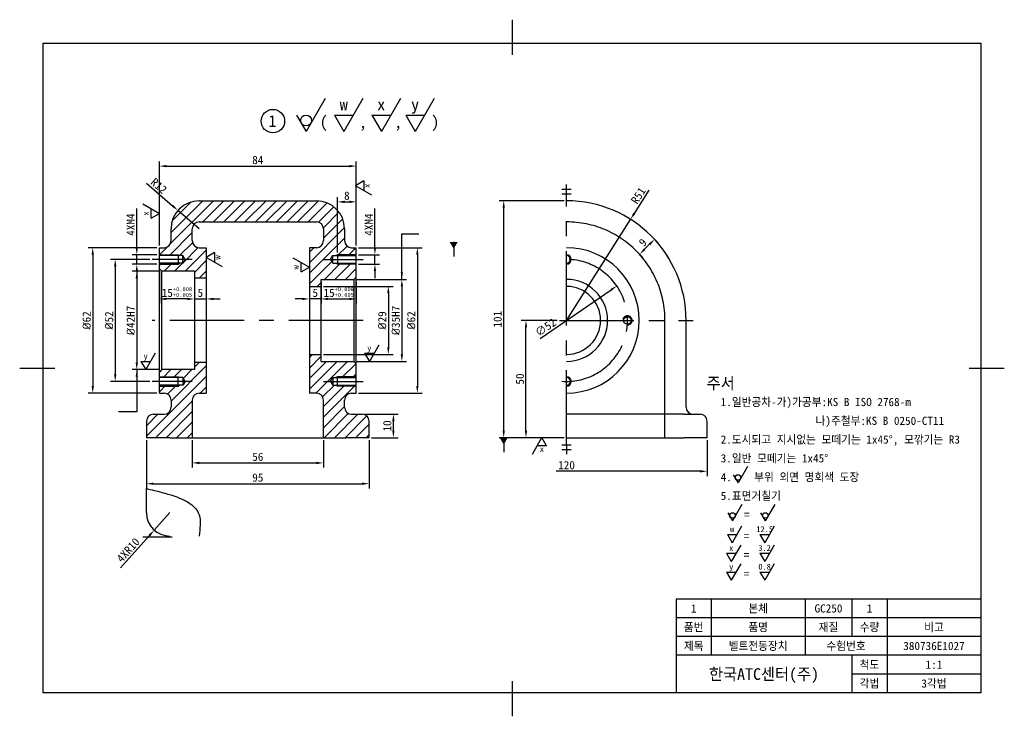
# Model space of a CAD drawing. Header units: millimetres. Extents: x 0 to 420, y 0 to 297.
import ezdxf
from ezdxf.enums import TextEntityAlignment as Align

# ---------------------------------------------------------------- set-up
doc = ezdxf.new("R2010")
doc.units = ezdxf.units.MM
doc.linetypes.add('CENTER', pattern=[50.8, 31.75, -6.35, 6.35, -6.35])
doc.linetypes.add('HIDDEN', pattern=[9.525, 6.35, -3.175])
for name, color, linetype in [('노랑', 2, 'Continuous'), ('빨강', 1, 'Continuous'), ('숨은', 2, 'HIDDEN'), ('외형', 3, 'Continuous'), ('중심', 1, 'CENTER'), ('초록', 3, 'Continuous'), ('파랑', 5, 'Continuous')]:
    doc.layers.add(name, color=color, linetype=linetype)
doc.dimstyles.new('ISO-25', dxfattribs={"dimtxt": 3.5, "dimasz": 3, "dimexe": 2, "dimexo": 1, "dimgap": 0.8, "dimtad": 1, "dimdsep": 46, "dimtxsty": 'Standard', "dimcen": 0, "dimclrd": 1, "dimclre": 1, "dimclrt": 2, "dimadec": 0, "dimazin": 0, "dimtfac": 1, "dimtmove": 0, "dimatfit": 3, "dimfxl": 1, "dimarcsym": 0})

# ---------------------------------------------------------------- blocks, each defined once
blk = doc.blocks.new('*D10')
at = {"color": 1, "lineweight": -2, "transparency": 16777216}
for p, q in [((232.26, 219.79), (204.47, 219.79)), ((206.47, 121.79), (206.47, 216.79)), ((232.26, 118.79), (204.47, 118.79))]:
    blk.add_line(p, q, dxfattribs=at)
at = {"color": 1, "transparency": 16777216}
for points in [[(205.97, 216.79), (206.97, 216.79), (206.47, 219.79)], [(205.97, 121.79), (206.97, 121.79), (206.47, 118.79)]]:
    blk.add_solid(points, dxfattribs=at)
at = {"layer": 'Defpoints', "color": 0, "transparency": 16777216}
for p in [(206.47, 219.79), (233.26, 219.79), (233.26, 118.79)]:
    blk.add_point(p, dxfattribs=at)
at = {"color": 2, "transparency": 16777216, "insert": (203.87, 169.29), "char_height": 3.5, "attachment_point": 5, "rotation": 90}
blk.add_mtext('101', dxfattribs=at)
blk = doc.blocks.new('*D11')
at = {"color": 1, "lineweight": -2, "transparency": 16777216}
for p, q in [((229.26, 168.79), (213.97, 168.79)), ((215.97, 121.79), (215.97, 165.79)), ((232.26, 118.79), (213.97, 118.79))]:
    blk.add_line(p, q, dxfattribs=at)
at = {"color": 1, "transparency": 16777216}
for points in [[(215.47, 165.79), (216.47, 165.79), (215.97, 168.79)], [(215.47, 121.79), (216.47, 121.79), (215.97, 118.79)]]:
    blk.add_solid(points, dxfattribs=at)
at = {"layer": 'Defpoints', "color": 0, "transparency": 16777216}
for p in [(215.97, 168.79), (230.26, 168.79), (233.26, 118.79)]:
    blk.add_point(p, dxfattribs=at)
at = {"color": 2, "transparency": 16777216, "insert": (213.38, 143.79), "char_height": 3.5, "attachment_point": 5, "rotation": 90}
blk.add_mtext('50', dxfattribs=at)
blk = doc.blocks.new('*D12')
at = {"color": 1, "lineweight": -2, "transparency": 16777216}
blk.add_line((221.98, 161.06), (252.23, 181.8), dxfattribs=at)
at = {"color": 1, "transparency": 16777216}
blk.add_solid([(251.95, 182.21), (252.51, 181.38), (254.71, 183.49)], dxfattribs=at)
at = {"layer": 'Defpoints', "color": 0, "transparency": 16777216}
for p in [(254.71, 183.49), (211.82, 154.09)]:
    blk.add_point(p, dxfattribs=at)
at = {"color": 2, "transparency": 16777216, "insert": (224.33, 165.81), "char_height": 3.5, "attachment_point": 5, "rotation": 34.4379}
blk.add_mtext('∅52', dxfattribs=at)
blk = doc.blocks.new('*D13')
at = {"color": 1, "lineweight": -2, "transparency": 16777216}
for p, q in [((268.39, 224.26), (262.15, 214.41)), ((233.26, 168.79), (260.55, 211.88))]:
    blk.add_line(p, q, dxfattribs=at)
at = {"color": 1, "transparency": 16777216}
blk.add_solid([(261.73, 214.68), (262.58, 214.14), (260.55, 211.88)], dxfattribs=at)
at = {"layer": 'Defpoints', "color": 0, "transparency": 16777216}
for p in [(260.55, 211.88), (233.26, 168.79)]:
    blk.add_point(p, dxfattribs=at)
at = {"color": 2, "transparency": 16777216, "insert": (263.88, 222), "char_height": 3.5, "attachment_point": 5, "rotation": 57.6563}
blk.add_mtext('R51', dxfattribs=at)
blk = doc.blocks.new('*D14')
at = {"color": 1, "lineweight": -2, "transparency": 16777216}
for p, q in [((270.03, 204.15), (272.23, 201.95)), ((263.67, 197.78), (265.86, 195.59)), ((266.57, 199.12), (268.69, 201.24))]:
    blk.add_line(p, q, dxfattribs=at)
at = {"color": 1, "transparency": 16777216}
for points in [[(268.34, 201.6), (269.04, 200.89), (270.81, 203.37)], [(266.22, 199.48), (266.92, 198.77), (264.45, 197)]]:
    blk.add_solid(points, dxfattribs=at)
at = {"layer": 'Defpoints', "color": 0, "transparency": 16777216}
for p in [(269.33, 204.85), (270.81, 203.37), (262.96, 198.49)]:
    blk.add_point(p, dxfattribs=at)
at = {"color": 2, "transparency": 16777216, "insert": (265.8, 202.02), "char_height": 3.5, "attachment_point": 5, "rotation": 45}
blk.add_mtext('9', dxfattribs=at)
blk = doc.blocks.new('*D15')
at = {"color": 1, "lineweight": -2, "transparency": 16777216}
for p, q in [((293.26, 117.79), (293.26, 102.45)), ((290.26, 104.45), (228.83, 104.45))]:
    blk.add_line(p, q, dxfattribs=at)
at = {"color": 1, "transparency": 16777216}
blk.add_solid([(290.26, 104.95), (290.26, 103.95), (293.26, 104.45)], dxfattribs=at)
at = {"layer": 'Defpoints', "color": 0, "transparency": 16777216}
for p in [(173.26, 118.79), (293.26, 118.79), (173.26, 104.45)]:
    blk.add_point(p, dxfattribs=at)
at = {"color": 2, "transparency": 16777216, "insert": (233.26, 107.05), "char_height": 3.5, "attachment_point": 5}
blk.add_mtext('120', dxfattribs=at)
blk = doc.blocks.new('*D16')
at = {"color": 1, "lineweight": -2, "transparency": 16777216}
for p, q in [((144.57, 199.79), (171.62, 199.79)), ((169.62, 196.79), (169.62, 140.79)), ((144.57, 137.79), (171.62, 137.79))]:
    blk.add_line(p, q, dxfattribs=at)
at = {"color": 1, "transparency": 16777216}
for points in [[(169.12, 196.79), (170.12, 196.79), (169.62, 199.79)], [(169.12, 140.79), (170.12, 140.79), (169.62, 137.79)]]:
    blk.add_solid(points, dxfattribs=at)
at = {"layer": 'Defpoints', "color": 0, "transparency": 16777216}
for p in [(143.57, 199.79), (143.57, 137.79), (169.62, 137.79)]:
    blk.add_point(p, dxfattribs=at)
at = {"color": 2, "transparency": 16777216, "insert": (167.03, 168.79), "char_height": 3.5, "attachment_point": 5, "rotation": 90}
blk.add_mtext('{\\fISOCPEUR|b0|i0|c0|p34;%%C}62', dxfattribs=at)
blk = doc.blocks.new('*D17')
at = {"color": 1, "lineweight": -2, "transparency": 16777216}
for p, q in [((143.57, 186.29), (165.02, 186.29)), ((163.02, 183.29), (163.02, 154.29)), ((143.57, 151.29), (165.02, 151.29))]:
    blk.add_line(p, q, dxfattribs=at)
at = {"color": 1, "transparency": 16777216}
for points in [[(162.52, 183.29), (163.52, 183.29), (163.02, 186.29)], [(162.52, 154.29), (163.52, 154.29), (163.02, 151.29)]]:
    blk.add_solid(points, dxfattribs=at)
at = {"layer": 'Defpoints', "color": 0, "transparency": 16777216}
for p in [(142.57, 186.29), (142.57, 151.29), (163.02, 151.29)]:
    blk.add_point(p, dxfattribs=at)
at = {"color": 2, "transparency": 16777216, "insert": (160.42, 168.79), "char_height": 3.5, "attachment_point": 5, "rotation": 90}
blk.add_mtext('{\\fISOCPEUR|b0|i0|c0|p34;%%C}35H7', dxfattribs=at)
blk = doc.blocks.new('*D18')
at = {"color": 1, "lineweight": -2, "transparency": 16777216}
for p, q in [((129.57, 183.29), (159.25, 183.29)), ((157.25, 180.29), (157.25, 157.29)), ((129.57, 154.29), (159.25, 154.29))]:
    blk.add_line(p, q, dxfattribs=at)
at = {"color": 1, "transparency": 16777216}
for points in [[(156.75, 180.29), (157.75, 180.29), (157.25, 183.29)], [(156.75, 157.29), (157.75, 157.29), (157.25, 154.29)]]:
    blk.add_solid(points, dxfattribs=at)
at = {"layer": 'Defpoints', "color": 0, "transparency": 16777216}
for p in [(128.57, 183.29), (128.57, 154.29), (157.25, 154.29)]:
    blk.add_point(p, dxfattribs=at)
at = {"color": 2, "transparency": 16777216, "insert": (154.65, 168.79), "char_height": 3.5, "attachment_point": 5, "rotation": 90}
blk.add_mtext('{\\fISOCPEUR|b0|i0|c0|p34;%%C}29', dxfattribs=at)
blk = doc.blocks.new('*D19')
at = {"color": 1, "lineweight": -2, "transparency": 16777216}
for p, q in [((128.57, 185.29), (128.57, 175.94)), ((143.57, 185.29), (143.57, 175.94)), ((131.57, 177.94), (140.57, 177.94))]:
    blk.add_line(p, q, dxfattribs=at)
at = {"color": 1, "transparency": 16777216}
for points in [[(131.57, 178.44), (131.57, 177.44), (128.57, 177.94)], [(140.57, 178.44), (140.57, 177.44), (143.57, 177.94)]]:
    blk.add_solid(points, dxfattribs=at)
at = {"layer": 'Defpoints', "color": 0, "transparency": 16777216}
for p in [(128.57, 186.29), (143.57, 186.29), (143.57, 177.94)]:
    blk.add_point(p, dxfattribs=at)
at = {"color": 2, "transparency": 16777216, "insert": (136.07, 180.87), "char_height": 3.5, "attachment_point": 5}
blk.add_mtext('15{\\H0.5x;\\C1;\\S+0.008^ +0.005;}', dxfattribs=at)
blk = doc.blocks.new('*D20')
at = {"color": 1, "lineweight": -2, "transparency": 16777216}
for p, q in [((59.57, 189.79), (59.57, 175.94)), ((74.57, 188.79), (74.57, 175.94)), ((71.57, 177.94), (62.57, 177.94))]:
    blk.add_line(p, q, dxfattribs=at)
at = {"color": 1, "transparency": 16777216}
for points in [[(62.57, 178.44), (62.57, 177.44), (59.57, 177.94)], [(71.57, 178.44), (71.57, 177.44), (74.57, 177.94)]]:
    blk.add_solid(points, dxfattribs=at)
at = {"layer": 'Defpoints', "color": 0, "transparency": 16777216}
for p in [(59.57, 190.79), (74.57, 189.79), (59.57, 177.94)]:
    blk.add_point(p, dxfattribs=at)
at = {"color": 2, "transparency": 16777216, "insert": (67.07, 180.87), "char_height": 3.5, "attachment_point": 5}
blk.add_mtext('15{\\H0.5x;\\C1;\\S+0.008^ +0.005;}', dxfattribs=at)
blk = doc.blocks.new('*D21')
at = {"color": 1, "lineweight": -2, "transparency": 16777216}
for p, q in [((73.57, 117.79), (73.57, 106.02)), ((129.57, 117.79), (129.57, 106.02)), ((76.57, 108.02), (126.57, 108.02))]:
    blk.add_line(p, q, dxfattribs=at)
at = {"color": 1, "transparency": 16777216}
for points in [[(76.57, 108.52), (76.57, 107.52), (73.57, 108.02)], [(126.57, 108.52), (126.57, 107.52), (129.57, 108.02)]]:
    blk.add_solid(points, dxfattribs=at)
at = {"layer": 'Defpoints', "color": 0, "transparency": 16777216}
for p in [(73.57, 118.79), (129.57, 118.79), (129.57, 108.02)]:
    blk.add_point(p, dxfattribs=at)
at = {"color": 2, "transparency": 16777216, "insert": (101.57, 110.61), "char_height": 3.5, "attachment_point": 5}
blk.add_mtext('56', dxfattribs=at)
blk = doc.blocks.new('*D22')
at = {"color": 1, "lineweight": -2, "transparency": 16777216}
for p, q in [((54.07, 117.79), (54.07, 97.17)), ((149.07, 117.79), (149.07, 97.17)), ((57.07, 99.17), (146.07, 99.17))]:
    blk.add_line(p, q, dxfattribs=at)
at = {"color": 1, "transparency": 16777216}
for points in [[(57.07, 99.67), (57.07, 98.67), (54.07, 99.17)], [(146.07, 99.67), (146.07, 98.67), (149.07, 99.17)]]:
    blk.add_solid(points, dxfattribs=at)
at = {"layer": 'Defpoints', "color": 0, "transparency": 16777216}
for p in [(54.07, 118.79), (149.07, 118.79), (149.07, 99.17)]:
    blk.add_point(p, dxfattribs=at)
at = {"color": 2, "transparency": 16777216, "insert": (101.57, 101.76), "char_height": 3.5, "attachment_point": 5}
blk.add_mtext('95', dxfattribs=at)
blk = doc.blocks.new('*D23')
at = {"color": 1, "lineweight": -2, "transparency": 16777216}
for p, q in [((64.07, 86.84), (57.41, 79.39)), ((43.07, 63.36), (55.41, 77.15))]:
    blk.add_line(p, q, dxfattribs=at)
at = {"color": 1, "transparency": 16777216}
blk.add_solid([(55.03, 77.49), (55.78, 76.82), (57.41, 79.39)], dxfattribs=at)
at = {"layer": 'Defpoints', "color": 0, "transparency": 16777216}
for p in [(64.07, 86.84), (57.41, 79.39)]:
    blk.add_point(p, dxfattribs=at)
at = {"color": 2, "transparency": 16777216, "insert": (46.3, 70.87), "char_height": 3.5, "attachment_point": 5, "rotation": 48.1886}
blk.add_mtext('4XR10', dxfattribs=at)
blk = doc.blocks.new('*D24')
at = {"color": 1, "lineweight": -2, "transparency": 16777216}
for p, q in [((135.57, 197.79), (135.57, 221.34)), ((138.57, 219.34), (140.57, 219.34)), ((143.57, 200.79), (143.57, 221.34))]:
    blk.add_line(p, q, dxfattribs=at)
at = {"color": 1, "transparency": 16777216}
for points in [[(138.57, 219.84), (138.57, 218.84), (135.57, 219.34)], [(140.57, 219.84), (140.57, 218.84), (143.57, 219.34)]]:
    blk.add_solid(points, dxfattribs=at)
at = {"layer": 'Defpoints', "color": 0, "transparency": 16777216}
for p in [(143.57, 219.34), (143.57, 199.79), (135.57, 196.79)]:
    blk.add_point(p, dxfattribs=at)
at = {"color": 2, "transparency": 16777216, "insert": (139.57, 221.93), "char_height": 3.5, "attachment_point": 5}
blk.add_mtext('8', dxfattribs=at)
blk = doc.blocks.new('*D25')
at = {"color": 1, "lineweight": -2, "transparency": 16777216}
for p, q in [((151.52, 199.79), (151.52, 216.44)), ((144.57, 196.79), (153.52, 196.79)), ((151.52, 192.79), (151.52, 196.79)), ((144.57, 192.79), (153.52, 192.79)), ((151.52, 189.79), (151.52, 186.79))]:
    blk.add_line(p, q, dxfattribs=at)
at = {"color": 1, "transparency": 16777216}
for points in [[(151.02, 199.79), (152.02, 199.79), (151.52, 196.79)], [(151.02, 189.79), (152.02, 189.79), (151.52, 192.79)]]:
    blk.add_solid(points, dxfattribs=at)
at = {"layer": 'Defpoints', "color": 0, "transparency": 16777216}
for p in [(143.57, 196.79), (143.57, 192.79), (151.52, 192.79)]:
    blk.add_point(p, dxfattribs=at)
at = {"color": 2, "transparency": 16777216, "insert": (148.92, 209.62), "char_height": 3.5, "attachment_point": 5, "rotation": 90}
blk.add_mtext('4XM4', dxfattribs=at)
blk = doc.blocks.new('*D26')
at = {"color": 1, "lineweight": -2, "transparency": 16777216}
for p, q in [((55.57, 194.79), (38.75, 194.79)), ((40.75, 191.79), (40.75, 145.79)), ((55.57, 142.79), (38.75, 142.79))]:
    blk.add_line(p, q, dxfattribs=at)
at = {"color": 1, "transparency": 16777216}
for points in [[(40.25, 191.79), (41.25, 191.79), (40.75, 194.79)], [(40.25, 145.79), (41.25, 145.79), (40.75, 142.79)]]:
    blk.add_solid(points, dxfattribs=at)
at = {"layer": 'Defpoints', "color": 0, "transparency": 16777216}
for p in [(56.57, 194.79), (40.75, 142.79), (56.57, 142.79)]:
    blk.add_point(p, dxfattribs=at)
at = {"color": 2, "transparency": 16777216, "insert": (38.16, 168.79), "char_height": 3.5, "attachment_point": 5, "rotation": 90}
blk.add_mtext('{\\fISOCPEUR|b0|i0|c0|p34;%%C}52', dxfattribs=at)
blk = doc.blocks.new('*D27')
at = {"color": 1, "lineweight": -2, "transparency": 16777216}
for p, q in [((58.57, 199.79), (29.16, 199.79)), ((31.16, 196.79), (31.16, 140.79)), ((58.57, 137.79), (29.16, 137.79))]:
    blk.add_line(p, q, dxfattribs=at)
at = {"color": 1, "transparency": 16777216}
for points in [[(30.66, 196.79), (31.66, 196.79), (31.16, 199.79)], [(30.66, 140.79), (31.66, 140.79), (31.16, 137.79)]]:
    blk.add_solid(points, dxfattribs=at)
at = {"layer": 'Defpoints', "color": 0, "transparency": 16777216}
for p in [(59.57, 199.79), (31.16, 137.79), (59.57, 137.79)]:
    blk.add_point(p, dxfattribs=at)
at = {"color": 2, "transparency": 16777216, "insert": (28.57, 168.79), "char_height": 3.5, "attachment_point": 5, "rotation": 90}
blk.add_mtext('{\\fISOCPEUR|b0|i0|c0|p34;%%C}62', dxfattribs=at)
blk = doc.blocks.new('*D28')
at = {"color": 1, "lineweight": -2, "transparency": 16777216}
for p, q in [((59.57, 189.79), (47.95, 189.79)), ((49.95, 186.79), (49.95, 150.79)), ((59.57, 147.79), (47.95, 147.79))]:
    blk.add_line(p, q, dxfattribs=at)
at = {"color": 1, "transparency": 16777216}
for points in [[(49.45, 186.79), (50.45, 186.79), (49.95, 189.79)], [(49.45, 150.79), (50.45, 150.79), (49.95, 147.79)]]:
    blk.add_solid(points, dxfattribs=at)
at = {"layer": 'Defpoints', "color": 0, "transparency": 16777216}
for p in [(60.57, 189.79), (49.95, 147.79), (60.57, 147.79)]:
    blk.add_point(p, dxfattribs=at)
at = {"color": 2, "transparency": 16777216, "insert": (47.35, 168.79), "char_height": 3.5, "attachment_point": 5, "rotation": 90}
blk.add_mtext('{\\fISOCPEUR|b0|i0|c0|p34;%%C}42H7', dxfattribs=at)
blk = doc.blocks.new('*D29')
at = {"color": 1, "lineweight": -2, "transparency": 16777216}
for p, q in [((49.95, 199.79), (49.95, 216.44)), ((58.57, 196.79), (47.95, 196.79)), ((49.95, 192.79), (49.95, 196.79)), ((58.57, 192.79), (47.95, 192.79)), ((49.95, 189.79), (49.95, 186.79))]:
    blk.add_line(p, q, dxfattribs=at)
at = {"color": 1, "transparency": 16777216}
for points in [[(49.45, 199.79), (50.45, 199.79), (49.95, 196.79)], [(49.45, 189.79), (50.45, 189.79), (49.95, 192.79)]]:
    blk.add_solid(points, dxfattribs=at)
at = {"layer": 'Defpoints', "color": 0, "transparency": 16777216}
for p in [(59.57, 196.79), (49.95, 192.79), (59.57, 192.79)]:
    blk.add_point(p, dxfattribs=at)
at = {"color": 2, "transparency": 16777216, "insert": (47.35, 209.62), "char_height": 3.5, "attachment_point": 5, "rotation": 90}
blk.add_mtext('4XM4', dxfattribs=at)
blk = doc.blocks.new('*D30')
at = {"color": 1, "lineweight": -2, "transparency": 16777216}
for p, q in [((54.07, 227.35), (65.25, 217.63)), ((76.57, 207.79), (67.52, 215.66))]:
    blk.add_line(p, q, dxfattribs=at)
at = {"color": 1, "transparency": 16777216}
blk.add_solid([(65.58, 218.01), (64.93, 217.25), (67.52, 215.66)], dxfattribs=at)
at = {"layer": 'Defpoints', "color": 0, "transparency": 16777216}
for p in [(67.52, 215.66), (76.57, 207.79)]:
    blk.add_point(p, dxfattribs=at)
at = {"color": 2, "transparency": 16777216, "insert": (59.37, 226.19), "char_height": 3.5, "attachment_point": 5, "rotation": 318.9987}
blk.add_mtext('R12', dxfattribs=at)
blk = doc.blocks.new('*D31')
at = {"color": 1, "lineweight": -2, "transparency": 16777216}
for p, q in [((74.57, 188.79), (74.57, 175.94)), ((79.57, 185.79), (79.57, 175.94)), ((71.57, 177.94), (68.57, 177.94)), ((74.57, 177.94), (79.57, 177.94)), ((82.57, 177.94), (85.57, 177.94))]:
    blk.add_line(p, q, dxfattribs=at)
at = {"color": 1, "transparency": 16777216}
for points in [[(71.57, 178.44), (71.57, 177.44), (74.57, 177.94)], [(82.57, 178.44), (82.57, 177.44), (79.57, 177.94)]]:
    blk.add_solid(points, dxfattribs=at)
at = {"layer": 'Defpoints', "color": 0, "transparency": 16777216}
for p in [(74.57, 189.79), (79.57, 186.79), (79.57, 177.94)]:
    blk.add_point(p, dxfattribs=at)
at = {"color": 2, "transparency": 16777216, "insert": (77.07, 180.53), "char_height": 3.5, "attachment_point": 5}
blk.add_mtext('5', dxfattribs=at)
blk = doc.blocks.new('*D32')
at = {"color": 1, "lineweight": -2, "transparency": 16777216}
for p, q in [((128.57, 185.29), (128.57, 175.94)), ((123.57, 182.29), (123.57, 175.94)), ((120.57, 177.94), (117.57, 177.94)), ((128.57, 177.94), (123.57, 177.94)), ((131.57, 177.94), (134.57, 177.94))]:
    blk.add_line(p, q, dxfattribs=at)
at = {"color": 1, "transparency": 16777216}
for points in [[(120.57, 178.44), (120.57, 177.44), (123.57, 177.94)], [(131.57, 178.44), (131.57, 177.44), (128.57, 177.94)]]:
    blk.add_solid(points, dxfattribs=at)
at = {"layer": 'Defpoints', "color": 0, "transparency": 16777216}
for p in [(128.57, 186.29), (123.57, 183.29), (123.57, 177.94)]:
    blk.add_point(p, dxfattribs=at)
at = {"color": 2, "transparency": 16777216, "insert": (126.07, 180.53), "char_height": 3.5, "attachment_point": 5}
blk.add_mtext('5', dxfattribs=at)
blk = doc.blocks.new('*D35')
at = {"color": 1, "lineweight": -2, "transparency": 16777216}
for p, q in [((59.57, 200.79), (59.57, 236.58)), ((143.57, 200.79), (143.57, 236.58)), ((62.57, 234.58), (140.57, 234.58))]:
    blk.add_line(p, q, dxfattribs=at)
at = {"color": 1, "transparency": 16777216}
for points in [[(62.57, 235.08), (62.57, 234.08), (59.57, 234.58)], [(140.57, 235.08), (140.57, 234.08), (143.57, 234.58)]]:
    blk.add_solid(points, dxfattribs=at)
at = {"layer": 'Defpoints', "color": 0, "transparency": 16777216}
for p in [(143.57, 234.58), (59.57, 199.79), (143.57, 199.79)]:
    blk.add_point(p, dxfattribs=at)
at = {"color": 2, "transparency": 16777216, "insert": (101.57, 237.17), "char_height": 3.5, "attachment_point": 5}
blk.add_mtext('84', dxfattribs=at)
blk = doc.blocks.new('x')
at = {"layer": '빨강'}
for p, q in [((4.04, 7), (0, 0)), ((-2.02, 3.5), (2.02, 3.5)), ((-2.02, 3.5), (0, 0))]:
    blk.add_line(p, q, dxfattribs=at)
blk.add_text('x', height=2.5, dxfattribs=at).set_placement((-0.04, 5.77), align=Align.MIDDLE_CENTER)
blk = doc.blocks.new('xx')
at = {"layer": '빨강'}
for p, q in [((-4.22, -6.69), (-0.18, 0.31)), ((1.84, -3.19), (-0.18, 0.31)), ((1.84, -3.19), (-2.2, -3.19))]:
    blk.add_line(p, q, dxfattribs=at)
blk.add_text('x', height=2.5, dxfattribs=at).set_placement((-0.22, -4.52), align=Align.MIDDLE_CENTER)
blk = doc.blocks.new('y')
at = {"layer": '빨강'}
for p, q in [((4.04, 7), (0, 0)), ((-2.02, 3.5), (2.02, 3.5)), ((-2.02, 3.5), (0, 0))]:
    blk.add_line(p, q, dxfattribs=at)
blk.add_text('y', height=2.5, dxfattribs=at).set_placement((-0.04, 5.77), align=Align.MIDDLE_CENTER)
blk = doc.blocks.new('ww')
at = {"layer": '빨강'}
for p, q in [((-4.04, -7), (0, 0)), ((2.02, -3.5), (0, 0)), ((2.02, -3.5), (-2.02, -3.5))]:
    blk.add_line(p, q, dxfattribs=at)
blk.add_text('w', height=2.5, dxfattribs=at).set_placement((-0.04, -4.83), align=Align.MIDDLE_CENTER)
blk = doc.blocks.new('w')
at = {"layer": '빨강'}
for p, q in [((4.04, 7), (0, 0)), ((-2.02, 3.5), (2.02, 3.5)), ((-2.02, 3.5), (0, 0))]:
    blk.add_line(p, q, dxfattribs=at)
blk.add_text('w', height=2.5, dxfattribs=at).set_placement((-0.04, 5.77), align=Align.MIDDLE_CENTER)
blk = doc.blocks.new('*D36')
at = {"color": 1, "lineweight": -2, "transparency": 16777216}
for p, q in [((147.07, 128.79), (161.41, 128.79)), ((159.41, 121.79), (159.41, 125.79)), ((150.07, 118.79), (161.41, 118.79))]:
    blk.add_line(p, q, dxfattribs=at)
at = {"color": 1, "transparency": 16777216}
for points in [[(158.91, 125.79), (159.91, 125.79), (159.41, 128.79)], [(158.91, 121.79), (159.91, 121.79), (159.41, 118.79)]]:
    blk.add_solid(points, dxfattribs=at)
at = {"layer": 'Defpoints', "color": 0, "transparency": 16777216}
for p in [(146.07, 128.79), (159.41, 128.79), (149.07, 118.79)]:
    blk.add_point(p, dxfattribs=at)
at = {"color": 2, "transparency": 16777216, "insert": (156.81, 123.79), "char_height": 3.5, "attachment_point": 5, "rotation": 90}
blk.add_mtext('10', dxfattribs=at)

msp = doc.modelspace()

# ---------------------------------------------------------------- hatches: boundary and pattern name
h = msp.add_hatch()
h.set_pattern_fill('ANSI31', color=256)
h.set_pattern_definition([(45, (7.759, 19.1925), (-2.245064, 2.245064), [])])
h.paths.add_polyline_path([(73.574, 207.79, -0.4142136), (76.574, 210.79), (126.574, 210.79, -0.4142136), (129.574, 207.79), (129.574, 202.79, -0.4142136), (126.574, 199.79), (123.574, 199.79), (123.574, 183.29), (128.574, 183.29), (128.574, 186.29), (142.574, 186.29), (143.574, 187.29), (143.574, 192.79), (135.574, 192.79), (134.917, 193.169), (133.574, 193.169), (132.6, 194.79), (133.574, 196.411), (134.917, 196.411), (135.574, 196.79), (143.574, 196.79), (143.574, 199.79), (141.574, 199.79, -0.4142136), (138.574, 202.79), (138.574, 207.79, 0.4142136), (126.574, 219.79), (76.574, 219.79, 0.4142136), (64.574, 207.79), (64.574, 202.79, -0.4142136), (61.574, 199.79), (59.574, 199.79), (59.574, 196.79), (67.574, 196.79), (68.23, 196.411), (69.574, 196.411), (70.548, 194.79), (69.574, 193.169), (68.23, 193.169), (67.574, 192.79), (59.574, 192.79), (59.574, 190.79), (60.574, 189.79), (74.574, 189.79), (74.574, 186.79), (79.574, 186.79), (79.574, 199.79), (76.574, 199.79, -0.4142136), (73.574, 202.79)])
h.paths.add_polyline_path([(146.074, 128.79), (141.574, 128.79, -0.4142136), (138.574, 131.79), (138.574, 134.79, -0.4142136), (141.574, 137.79), (143.574, 137.79), (143.574, 140.79), (135.574, 140.79), (134.917, 141.169), (133.574, 141.169), (132.6, 142.79), (133.574, 144.411), (134.917, 144.411), (135.574, 144.79), (143.574, 144.79), (143.574, 150.29), (142.574, 151.29), (128.574, 151.29), (128.574, 154.29), (123.574, 154.29), (123.574, 137.79), (126.574, 137.79, -0.4142136), (129.574, 134.79), (129.574, 118.79), (139.074, 118.79), (149.074, 118.79), (149.074, 125.79, 0.4142136)])
h.paths.add_polyline_path([(79.574, 150.79), (74.574, 150.79), (74.574, 147.79), (60.574, 147.79), (59.574, 146.79), (59.574, 144.79), (67.574, 144.79), (68.23, 144.411), (69.574, 144.411), (70.548, 142.79), (69.574, 141.169), (68.23, 141.169), (67.574, 140.79), (59.574, 140.79), (59.574, 137.79), (61.574, 137.79, -0.4142136), (64.574, 134.79), (64.574, 131.79, -0.4142136), (61.574, 128.79), (57.074, 128.79, 0.4142136), (54.074, 125.79), (54.074, 118.79), (64.074, 118.79), (73.574, 118.79), (73.574, 134.79, -0.4142136), (76.574, 137.79), (79.574, 137.79)])
h.paths.add_polyline_path([(67.574, 141.169), (59.574, 141.169), (59.574, 140.79), (67.574, 140.79)], flags=17)
h.paths.add_polyline_path([(67.574, 144.79), (59.574, 144.79), (59.574, 144.411), (67.574, 144.411)], flags=17)
h.paths.add_polyline_path([(68.23, 141.169), (67.574, 141.169), (67.574, 140.79)], flags=17)
h.paths.add_polyline_path([(67.574, 144.79), (67.574, 144.411), (68.23, 144.411)], flags=17)
h.paths.add_polyline_path([(135.574, 141.169), (134.917, 141.169), (135.574, 140.79)], flags=17)
h.paths.add_polyline_path([(143.574, 141.169), (135.574, 141.169), (135.574, 140.79), (143.574, 140.79)], flags=17)
h.paths.add_polyline_path([(143.574, 144.79), (135.574, 144.79), (135.574, 144.411), (143.574, 144.411)], flags=17)
h.paths.add_polyline_path([(135.574, 144.79), (134.917, 144.411), (135.574, 144.411)], flags=17)
h.paths.add_polyline_path([(143.574, 196.79), (135.574, 196.79), (135.574, 196.411), (143.574, 196.411)], flags=17)
h.paths.add_polyline_path([(143.574, 193.169), (135.574, 193.169), (135.574, 192.79), (143.574, 192.79)], flags=17)
h.paths.add_polyline_path([(135.574, 193.169), (134.917, 193.169), (135.574, 192.79)], flags=17)
h.paths.add_polyline_path([(135.574, 196.79), (134.917, 196.411), (135.574, 196.411)], flags=17)

# ---------------------------------------------------------------- linework, layer by layer
msp.add_open_spline([(54.074, 97.087), (56.198, 96.618), (64.639, 94.602), (78.564, 89.995), (76.823, 79.964), (76.574, 76.843)], degree=3, knots=[9.0556666, 9.0556666, 9.0556666, 9.0556666, 15.5769534, 34.1370665, 43.1370665, 43.1370665, 43.1370665, 43.1370665])
at = {"layer": '빨강'}
for p, q in [((231.263, 224.79), (235.263, 224.79)), ((231.263, 222.79), (235.263, 222.79)), ((233.263, 222.79), (233.263, 226.79)), ((67.574, 196.79), (68.23, 196.411)), ((135.574, 196.79), (134.917, 196.411)), ((67.574, 192.79), (68.23, 193.169)), ((135.574, 192.79), (134.917, 193.169)), ((67.574, 144.79), (68.23, 144.411)), ((135.574, 144.79), (134.917, 144.411)), ((67.574, 140.79), (68.23, 141.169)), ((135.574, 140.79), (134.917, 141.169)), ((231.263, 115.79), (235.263, 115.79)), ((231.263, 113.79), (235.263, 113.79)), ((233.263, 115.79), (233.263, 111.79)), ((310.465, 106.488), (306.424, 99.488)), ((304.403, 102.988), (306.424, 99.488)), ((308.094, 90.308), (304.053, 83.308)), ((322.077, 90.308), (318.036, 83.308)), ((302.032, 86.808), (304.053, 83.308)), ((316.015, 86.808), (318.036, 83.308)), ((321.83, 81), (317.788, 74)), ((315.768, 77.5), (319.809, 77.5)), ((315.768, 77.5), (317.788, 74)), ((321.83, 73), (317.788, 66)), ((315.768, 69.5), (319.809, 69.5)), ((315.768, 69.5), (317.788, 66)), ((321.83, 65), (317.788, 58)), ((315.768, 61.5), (319.809, 61.5)), ((315.768, 61.5), (317.788, 58)), ((295, 50), (295, 26)), ((335, 50), (335, 26)), ((355, 50), (355, 34)), ((370, 50), (370, 10)), ((410, 42), (280, 42)), ((410, 34), (280, 34)), ((410, 26), (280, 26)), ((355, 26), (355, 10)), ((410, 18), (355, 18))]:
    msp.add_line(p, q, dxfattribs=at)
at = {"layer": '빨강', "ltscale": 19.34236}
for p, q in [((59.574, 196.79), (67.574, 196.79)), ((143.574, 196.79), (135.574, 196.79)), ((59.574, 192.79), (67.574, 192.79)), ((143.574, 192.79), (135.574, 192.79)), ((59.574, 144.79), (67.574, 144.79)), ((143.574, 144.79), (135.574, 144.79)), ((59.574, 140.79), (67.574, 140.79)), ((143.574, 140.79), (135.574, 140.79))]:
    msp.add_line(p, q, dxfattribs=at)
at = {"layer": '빨강'}
for centre, radius in [((108.01, 253.755), 5), ((306.424, 101.822), 1.167), ((304.053, 85.642), 1.167), ((318.036, 85.642), 1.167)]:
    msp.add_circle(centre, radius, dxfattribs=at)
for centre, start, end in [((233.263, 194.79), 270, 90), ((259.263, 168.79), 260, 170), ((233.263, 142.79), 270, 90)]:
    msp.add_arc(centre, 2, start, end, dxfattribs=at)
at = {"layer": '숨은', "ltscale": 24.17795}
msp.add_line((275.263, 118.79), (275.263, 168.79), dxfattribs=at)
at = {"layer": '숨은', "ltscale": 25.521643}
msp.add_arc((233.263, 168.79), 42, 0, 90, dxfattribs=at)
at = {"layer": '외형'}
for p, q in [((76.574, 219.79), (126.574, 219.79)), ((64.574, 202.79), (64.574, 207.79)), ((138.574, 207.79), (138.574, 202.79)), ((59.574, 137.79), (59.574, 199.79)), ((59.574, 199.79), (61.574, 199.79)), ((141.574, 199.79), (143.574, 199.79)), ((143.574, 137.79), (143.574, 199.79)), ((284.263, 131.79), (284.263, 168.79)), ((59.574, 137.79), (61.574, 137.79)), ((64.574, 134.79), (64.574, 131.79)), ((138.574, 131.79), (138.574, 134.79)), ((141.574, 137.79), (143.574, 137.79)), ((57.074, 128.79), (61.574, 128.79)), ((141.574, 128.79), (146.074, 128.79)), ((283.263, 128.79), (233.263, 128.79)), ((283.263, 128.79), (290.263, 128.79)), ((54.074, 125.79), (54.074, 118.79)), ((149.074, 118.79), (149.074, 125.79)), ((293.263, 118.79), (293.263, 125.79)), ((64.074, 118.79), (54.074, 118.79)), ((64.074, 118.79), (139.074, 118.79)), ((149.074, 118.79), (139.074, 118.79)), ((233.263, 118.79), (283.263, 118.79)), ((293.263, 118.79), (283.263, 118.79)), ((54.074, 86.843), (54.074, 97.087)), ((65.016, 76.318), (52.516, 76.318))]:
    msp.add_line(p, q, dxfattribs=at)
at = {"layer": '외형', "ltscale": 24.17795}
for p, q in [((76.574, 210.79), (126.574, 210.79)), ((69.574, 196.411), (59.574, 196.411)), ((133.574, 196.411), (143.574, 196.411)), ((69.574, 193.169), (59.574, 193.169)), ((133.574, 193.169), (143.574, 193.169)), ((69.574, 144.411), (59.574, 144.411)), ((133.574, 144.411), (143.574, 144.411)), ((69.574, 141.169), (59.574, 141.169)), ((133.574, 141.169), (143.574, 141.169)), ((73.574, 134.79), (73.574, 118.79)), ((129.574, 118.79), (129.574, 134.79))]:
    msp.add_line(p, q, dxfattribs=at)
at = {"layer": '외형', "ltscale": 24.686113}
for p, q in [((73.574, 202.79), (73.574, 207.79)), ((129.574, 207.79), (129.574, 202.79))]:
    msp.add_line(p, q, dxfattribs=at)
at = {"layer": '외형', "ltscale": 5.711227}
for p, q in [((76.574, 199.79), (79.574, 199.79)), ((126.574, 199.79), (123.574, 199.79)), ((76.574, 137.79), (79.574, 137.79)), ((126.574, 137.79), (123.574, 137.79))]:
    msp.add_line(p, q, dxfattribs=at)
at = {"layer": '외형', "ltscale": 24.786057}
for p, q in [((79.574, 199.79), (79.574, 137.79)), ((123.574, 199.79), (123.574, 137.79))]:
    msp.add_line(p, q, dxfattribs=at)
at = {"layer": '외형', "ltscale": 11.961675}
for p, q in [((67.574, 196.79), (67.574, 192.79)), ((135.574, 196.79), (135.574, 192.79)), ((67.574, 140.79), (67.574, 144.79)), ((135.574, 140.79), (135.574, 144.79))]:
    msp.add_line(p, q, dxfattribs=at)
at = {"layer": '외형', "ltscale": 9.694919}
for p, q in [((69.574, 193.169), (69.574, 196.411)), ((133.574, 193.169), (133.574, 196.411)), ((69.574, 144.411), (69.574, 141.169)), ((133.574, 144.411), (133.574, 141.169))]:
    msp.add_line(p, q, dxfattribs=at)
at = {"layer": '외형', "ltscale": 3.600154}
for p, q in [((70.548, 194.79), (69.574, 196.411)), ((70.548, 194.79), (69.574, 193.169)), ((132.6, 194.79), (133.574, 196.411)), ((132.6, 194.79), (133.574, 193.169)), ((70.548, 142.79), (69.574, 144.411)), ((132.6, 142.79), (133.574, 144.411)), ((70.548, 142.79), (69.574, 141.169)), ((132.6, 142.79), (133.574, 141.169))]:
    msp.add_line(p, q, dxfattribs=at)
at = {"layer": '외형', "ltscale": 2.692245}
for p, q in [((60.574, 189.79), (59.574, 190.79)), ((142.574, 186.29), (143.574, 187.29)), ((142.574, 151.29), (143.574, 150.29)), ((60.574, 147.79), (59.574, 146.79))]:
    msp.add_line(p, q, dxfattribs=at)
at = {"layer": '외형', "ltscale": 24.540041}
for p, q in [((60.574, 147.79), (60.574, 189.79)), ((74.574, 189.79), (74.574, 147.79))]:
    msp.add_line(p, q, dxfattribs=at)
at = {"layer": '외형', "ltscale": 22.566086}
for p, q in [((74.574, 189.79), (60.574, 189.79)), ((128.574, 186.29), (142.574, 186.29)), ((128.574, 151.29), (142.574, 151.29)), ((74.574, 147.79), (60.574, 147.79))]:
    msp.add_line(p, q, dxfattribs=at)
at = {"layer": '외형', "ltscale": 9.518778}
for p, q in [((79.574, 186.79), (74.574, 186.79)), ((123.574, 183.29), (128.574, 183.29)), ((123.574, 154.29), (128.574, 154.29)), ((79.574, 150.79), (74.574, 150.79))]:
    msp.add_line(p, q, dxfattribs=at)
at = {"layer": '외형', "ltscale": 26.585045}
for p, q in [((128.574, 151.29), (128.574, 186.29)), ((142.574, 186.29), (142.574, 151.29))]:
    msp.add_line(p, q, dxfattribs=at)
at = {"layer": '외형'}
msp.add_circle((259.263, 168.79), 1.621, dxfattribs=at)
for centre, radius, start, end in [((76.574, 207.79), 12, 90, 180), ((126.574, 207.79), 12, 0, 90), ((233.263, 168.79), 51, 0, 90), ((61.574, 202.79), 3, 270, 0), ((141.574, 202.79), 3, 180, 270), ((233.263, 168.79), 31, 270, 90), ((233.263, 194.79), 1.621, 270, 90), ((233.263, 168.79), 17.5, 270, 90), ((233.263, 168.79), 14.5, 270, 90), ((233.263, 142.79), 1.621, 270, 90), ((61.574, 134.79), 3, 0, 90), ((141.574, 134.79), 3, 90, 180), ((61.574, 131.79), 3, 270, 0), ((141.574, 131.79), 3, 180, 270), ((287.263, 131.79), 3, 180, 270), ((57.074, 125.79), 3, 90, 180), ((146.074, 125.79), 3, 0, 90), ((290.263, 125.79), 3, 0, 90), ((64.074, 86.843), 10, 180, 270)]:
    msp.add_arc(centre, radius, start, end, dxfattribs=at)
at = {"layer": '외형', "ltscale": 8.971231}
for centre, start, end in [((76.574, 207.79), 90, 180), ((126.574, 207.79), 0, 90), ((76.574, 202.79), 180, 270), ((126.574, 202.79), 270, 0), ((76.574, 134.79), 90, 180), ((126.574, 134.79), 0, 90)]:
    msp.add_arc(centre, 3, start, end, dxfattribs=at)
at = {"layer": '중심'}
for p, q in [((233.263, 115.79), (233.263, 222.79)), ((73.548, 194.79), (56.574, 194.79)), ((129.6, 194.79), (146.574, 194.79)), ((146.574, 168.79), (56.574, 168.79)), ((230.263, 168.79), (287.263, 168.79)), ((73.548, 142.79), (56.574, 142.79)), ((129.6, 142.79), (146.574, 142.79))]:
    msp.add_line(p, q, dxfattribs=at)
msp.add_arc((233.263, 168.79), 26, 265.59154, 96.61105, dxfattribs=at)
at = {"layer": '초록'}
for p, q in [((210, 297), (210, 282)), ((130.25, 263.362), (122.167, 249.362)), ((146.387, 263.362), (138.304, 249.362)), ((162.377, 263.362), (154.294, 249.362)), ((176.82, 263.362), (168.737, 249.362)), ((118.126, 256.362), (122.167, 249.362)), ((134.262, 256.362), (142.345, 256.362)), ((134.262, 256.362), (138.304, 249.362)), ((150.253, 256.362), (158.336, 256.362)), ((150.253, 256.362), (154.294, 249.362)), ((164.695, 256.362), (172.778, 256.362)), ((164.695, 256.362), (168.737, 249.362)), ((0, 148.5), (15, 148.5)), ((405, 148.5), (420, 148.5)), ((210, 15), (210, 0))]:
    msp.add_line(p, q, dxfattribs=at)
msp.add_circle((122.167, 254.028), 2.333, dxfattribs=at)
at = {"layer": '파랑'}
for p, q in [((410, 50), (280, 50)), ((280, 50), (280, 10))]:
    msp.add_line(p, q, dxfattribs=at)
msp.add_lwpolyline([(10, 10), (10, 287), (410, 287), (410, 10)], close=True, dxfattribs=at)

# ---------------------------------------------------------------- block references
at = {"rotation": 90}
for name, p in [('xx', (143.574, 226.417)), ('x', (59.574, 214.403)), ('ww', (79.574, 195.667)), ('w', (123.574, 191.465))]:
    msp.add_blockref(name, p, dxfattribs=at)
for name, p in [('y', (149.172, 151.29)), ('y', (53.761, 147.79)), ('xx', (222.946, 118.491)), ('w', (303.921, 74)), ('x', (303.558, 66)), ('y', (303.558, 58))]:
    msp.add_blockref(name, p)

# ---------------------------------------------------------------- texts
at = {"layer": '노랑', "color": 3}
msp.add_text('주서', height=5, dxfattribs=at).set_placement((299.017, 142), align=Align.MIDDLE_CENTER)
at = {"layer": '노랑'}
for s, p in [('1.일반공차-가)가공부:KS B ISO 2768-m', (299.017, 134)), ('                 나)주철부:KS B 0250-CT11', (299.017, 126)), ('2.도시되고 지시없는 모떼기는 1x45%%D, 모깎기는 R3', (299.017, 118)), ('3.일반 모떼기는 1x45%%D', (299.017, 110)), ('4.    부위 외면 명회색 도장', (299.017, 102)), ('5.표면거칠기', (299.017, 94))]:
    msp.add_text(s, height=3.5, dxfattribs=at).set_placement(p, align=Align.MIDDLE_LEFT)
for s, height, p in [('=', 3.5, (310.154, 86.005)), ('=', 3.5, (310.03, 76.848)), ('=', 3.5, (310.03, 68.848)), ('=', 3.5, (310.03, 60.848)), ('1', 3.5, (287.5, 46)), ('본체', 3.5, (315, 46)), ('GC250', 3.5, (345, 46)), ('1', 3.5, (362.5, 46)), ('품번', 3.5, (287.5, 38)), ('품명', 3.5, (315, 38)), ('재질', 3.5, (345, 38)), ('수량', 3.5, (362.5, 38)), ('비고', 3.5, (390, 38)), ('제목', 3.5, (287.5, 30)), ('벨트전동장치', 3.5, (315, 30)), ('수험번호', 3.5, (352.5, 30)), ('380736E1027', 3.5, (390, 30)), ('한국ATC센터(주)', 5, (317.5, 18)), ('척도', 3.5, (362.5, 22)), ('1:1', 3.5, (390, 22)), ('각법', 3.5, (362.5, 14)), ('3각법', 3.5, (390, 14))]:
    msp.add_text(s, height=height, dxfattribs=at).set_placement(p, align=Align.MIDDLE_CENTER)
at = {"layer": '빨강'}
for s, p in [('12.5', (317.751, 79.773)), ('3.2', (317.751, 71.773)), ('0.8', (317.751, 63.773))]:
    msp.add_text(s, height=2.5, dxfattribs=at).set_placement(p, align=Align.MIDDLE_CENTER)
at = {"layer": '초록'}
for s, p in [('w', (138.229, 260.907)), ('x', (154.219, 260.907)), ('y', (168.662, 260.907)), ('1', (107.823, 253.794)), ('(', (129.67, 253.398)), (')', (177.294, 253.398)), (',', (146.417, 253.398)), (',', (161.419, 253.398))]:
    msp.add_text(s, height=5, dxfattribs=at).set_placement(p, align=Align.MIDDLE_CENTER)

# ---------------------------------------------------------------- dimensions: what is measured, and where the dimension line sits
for base, p1, p2, picture, middle in [((143.574, 234.577), (59.574, 199.79), (143.574, 199.79), '*D35', (101.574, 237.174)), ((143.574, 219.34), (135.574, 196.79), (143.574, 199.79), '*D24', (139.574, 221.934)), ((79.574, 177.941), (74.574, 189.79), (79.574, 186.79), '*D31', (77.074, 180.533)), ((123.574, 177.941), (128.574, 186.29), (123.574, 183.29), '*D32', (126.074, 180.533)), ((149.074, 99.168), (54.074, 118.79), (149.074, 118.79), '*D22', (101.574, 101.762)), ((129.574, 108.019), (73.574, 118.79), (129.574, 118.79), '*D21', (101.574, 110.613))]:
    dim = msp.add_linear_dim(base=base, p1=p1, p2=p2, dimstyle='ISO-25')
    dim.commit()
    dim.dimension.update_dxf_attribs({"geometry": picture, "text_midpoint": middle})
dim = msp.add_radius_dim(center=(76.574, 207.79), mpoint=(67.517, 215.663), dimstyle='ISO-25')
dim.commit()
dim.dimension.update_dxf_attribs({"geometry": '*D30', "text_midpoint": (57.665, 224.228), "dimtype": 164})
dim = msp.add_radius_dim(center=(233.263, 168.79), mpoint=(260.548, 211.878), dimstyle='ISO-25')
dim.commit()
dim.dimension.update_dxf_attribs({"geometry": '*D13', "text_midpoint": (263.877, 221.997)})
for base, p1, p2, picture, middle in [((206.472, 219.79), (233.263, 118.79), (233.263, 219.79), '*D10', (203.873, 169.29)), ((215.975, 168.79), (233.263, 118.79), (230.263, 168.79), '*D11', (213.38, 143.79)), ((159.407, 128.79), (149.074, 118.79), (146.074, 128.79), '*D36', (156.808, 123.79))]:
    dim = msp.add_linear_dim(base=base, p1=p1, p2=p2, angle=90, dimstyle='ISO-25')
    dim.commit()
    dim.dimension.update_dxf_attribs({"geometry": picture, "text_midpoint": middle})
for base, p1, p2, picture, middle in [((49.947, 192.79), (59.574, 196.79), (59.574, 192.79), '*D29', (49.947, 209.616)), ((151.522, 192.79), (143.574, 196.79), (143.574, 192.79), '*D25', (151.522, 209.616))]:
    dim = msp.add_linear_dim(base=base, p1=p1, p2=p2, angle=90, text='4XM<>', dimstyle='ISO-25')
    dim.commit()
    dim.dimension.update_dxf_attribs({"geometry": picture, "text_midpoint": middle, "dimtype": 160})
dim = msp.add_aligned_dim(p1=(262.961, 198.489), p2=(269.325, 204.853), distance=-2.102, dimstyle='ISO-25')
dim.commit()
dim.dimension.update_dxf_attribs({"geometry": '*D14', "text_midpoint": (265.795, 202.019)})
for base, p1, p2, text, picture, middle in [((31.16, 137.79), (59.574, 199.79), (59.574, 137.79), '{\\fISOCPEUR|b0|i0|c0|p34;%%C}<>', '*D27', (28.565, 168.79)), ((169.619, 137.79), (143.574, 199.79), (143.574, 137.79), '{\\fISOCPEUR|b0|i0|c0|p34;%%C}<>', '*D16', (167.025, 168.79)), ((40.752, 142.79), (56.574, 194.79), (56.574, 142.79), '{\\fISOCPEUR|b0|i0|c0|p34;%%C}<>', '*D26', (38.158, 168.79)), ((49.947, 147.79), (60.574, 189.79), (60.574, 147.79), '{\\fISOCPEUR|b0|i0|c0|p34;%%C}<>H7', '*D28', (47.349, 168.79)), ((163.017, 151.29), (142.574, 186.29), (142.574, 151.29), '{\\fISOCPEUR|b0|i0|c0|p34;%%C}<>H7', '*D17', (160.42, 168.79)), ((157.249, 154.29), (128.574, 183.29), (128.574, 154.29), '{\\fISOCPEUR|b0|i0|c0|p34;%%C}<>', '*D18', (154.655, 168.79))]:
    dim = msp.add_linear_dim(base=base, p1=p1, p2=p2, angle=90, text=text, dimstyle='ISO-25')
    dim.commit()
    dim.dimension.update_dxf_attribs({"geometry": picture, "text_midpoint": middle})
for base, p1, p2, picture, middle in [((59.574, 177.941), (74.574, 189.79), (59.574, 190.79), '*D20', (67.074, 180.871)), ((143.574, 177.941), (128.574, 186.29), (143.574, 186.29), '*D19', (136.074, 180.871))]:
    dim = msp.add_linear_dim(base=base, p1=p1, p2=p2, text='<>{\\H0.5x;\\C1;\\S+0.008^ +0.005;}', dimstyle='ISO-25')
    dim.commit()
    dim.dimension.update_dxf_attribs({"geometry": picture, "text_midpoint": middle})
dim = msp.add_diameter_dim_2p(p1=(211.82, 154.087), p2=(254.706, 183.493), dimstyle='ISO-25')
dim.commit()
dim.dimension.update_dxf_attribs({"geometry": '*D12', "text_midpoint": (225.797, 163.671), "dimtype": 163})
dim = msp.add_linear_dim(base=(173.263, 104.446), p1=(293.263, 118.79), p2=(173.263, 118.79), dimstyle='ISO-25', override={"dimse2": 1, "dimsd2": 1})
dim.commit()
dim.dimension.update_dxf_attribs({"geometry": '*D15', "text_midpoint": (233.263, 107.045)})
dim = msp.add_radius_dim(center=(64.074, 86.843), mpoint=(57.407, 79.39), text='4X<>', dimstyle='ISO-25')
dim.commit()
dim.dimension.update_dxf_attribs({"geometry": '*D23', "text_midpoint": (46.299, 70.873)})

# ---------------------------------------------------------------- leaders
for points, override in [([(163.017, 186.29), (163.017, 205.77), (170.324, 205.77)], {"dimgap": 0.8, "dimtad": 0}), ([(185.118, 202.27), (185.118, 196.081)], {"dimgap": 0.8, "dimtad": 0, "dimldrblk": 'DatumFilled'}), ([(49.947, 147.79), (49.947, 129.854), (42.129, 129.854)], {"dimgap": 0.8, "dimtad": 0}), ([(206.472, 118.79), (206.472, 112.601)], {"dimgap": 0.8, "dimtad": 0, "dimldrblk": 'DatumFilled'})]:
    msp.add_leader(points, dimstyle='ISO-25', override=override)

doc.saveas('drawing.dxf')
